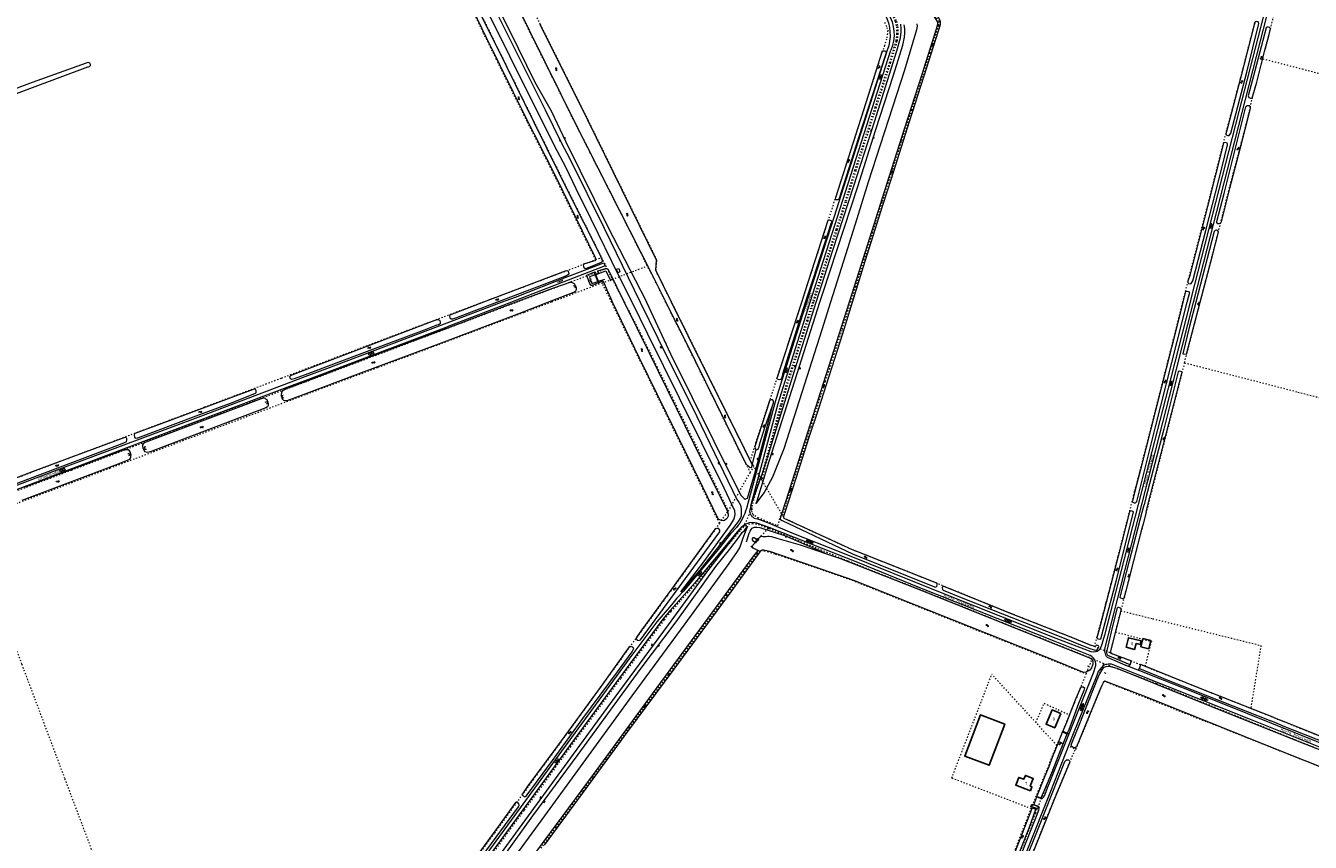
# Model space of a CAD drawing. Header units: metres. Extents: x 64961 to 73789, y 403835 to 410663.
# Tile 75 of 135: x 70774 to 71812, y 404564 to 405223. Entities that reach past the tile are written whole.
import ezdxf

# ---------------------------------------------------------------- set-up
doc = ezdxf.new("R2010")
doc.units = ezdxf.units.M
doc.linetypes.add('PERCEELGRENS', pattern=[2.5, 1, -1.5])
for name, color, linetype, lineweight in [('B-GEO-OG-GEBOUW_bijgebouw-G', 2, 'Continuous', 25), ('B-GEO-OG-GEBOUW_hoofdgebouw-G', 2, 'Continuous', 25), ('B-GEO-OG-GEBOUW_huisnr-T', 6, 'Continuous', 25), ('B-GEO-OG-GRENS_perceel-G', 253, 'PERCEELGRENS', 0), ('B-GEO-OG-KUNSTWERK-G', 253, 'Continuous', 0), ('B-GEO-OG-OVLIJNOBJ-G', 253, 'Continuous', 0), ('B-GEO-OG-SLOOT_insteek-G', 253, 'Continuous', 0), ('B-GEO-OG-STRAATNAAM-T', 7, 'Continuous', 35), ('B-GEO-OG-TALUD-S', 253, 'Continuous', 0), ('B-GEO-OG-VERH_gesl-S', 253, 'Continuous', 0), ('B-GEO-OG-VERH_kntgesl-G', 253, 'Continuous', 0), ('B-GEO-OG-VERH_kntopen-G', 253, 'Continuous', 0), ('B-GEO-OG-VERH_open-S', 253, 'Continuous', 0), ('B-GEO-OG-WATER-S', 253, 'Continuous', 0), ('T22', 7, 'Continuous', 0)]:
    doc.layers.add(name, color=color, linetype=linetype, lineweight=lineweight)
doc.styles.add('isocp', font='isocp.shx')

# ---------------------------------------------------------------- blocks, each defined once
blk = doc.blocks.new('S022')
at = {"color": 0}
for p, q in [((0, 1.2), (0.3, 1.2)), ((0.3, -2.3), (0.3, 2.3)), ((0.3, 2.1), (1.5, 2.1)), ((0.3, 0), (1.5, 0)), ((1.5, -2.3), (1.5, 2.3)), ((1.5, 1.1), (1.8, 1.1)), ((0, -1.1), (0.3, -1.1)), ((0.3, -2.1), (1.5, -2.1)), ((1.5, -1), (1.8, -1))]:
    blk.add_line(p, q, dxfattribs=at)
blk = doc.blocks.new('S05')
at = {"color": 0}
for p, q in [((0.1, 0.3), (0.4, 0.6)), ((0.1, -0.2), (0.4, 0.1)), ((0.4, 0.6), (0.7, 0.7)), ((0.4, 0.1), (0.7, 0.2)), ((0.7, 0.7), (1, 0.6)), ((0.7, 0.2), (1, 0.1)), ((1, 0.6), (1.3, 0.4)), ((1, 0.1), (1.4, -0.1)), ((1.3, 0.4), (1.7, 0.1)), ((1.7, 0.1), (2, 0)), ((2, 0), (2.3, 0.2)), ((2.3, 0.2), (2.6, 0.4)), ((1.4, -0.1), (1.7, -0.4)), ((1.7, -0.4), (2, -0.5)), ((2, -0.5), (2.3, -0.3)), ((2.3, -0.3), (2.6, -0.1))]:
    blk.add_line(p, q, dxfattribs=at)
blk = doc.blocks.new('S04')
at = {"color": 0}
for p, q in [((0, 0.5), (0.5, 0.5)), ((0, 0.3), (1, 0.3)), ((0, 0), (0.5, 0)), ((0, -0.3), (1, -0.3)), ((0, -0.5), (0.5, -0.5))]:
    blk.add_line(p, q, dxfattribs=at)
blk = doc.blocks.new('S012')
at = {"color": 0}
for p, q in [((1.2, 2), (0, 0)), ((1.2, -2), (0, 0)), ((1.4, 0), (0.2, 2)), ((1.4, 0), (0.2, -2))]:
    blk.add_line(p, q, dxfattribs=at)
blk = doc.blocks.new('S016')
at = {"color": 0, "linetype": 'Continuous'}
for points in [[(0, -0.4), (2.6, 1.1)], [(2.6, -1.2), (0, 0.4)], [(5.1, -1.2), (1.1, 1.1)], [(1.1, -1.2), (5.1, 1.1)], [(6.2, -0.4), (3.5, 1.1)], [(3.5, -1.2), (6.2, 0.4)]]:
    blk.add_lwpolyline(points, dxfattribs=at)
blk = doc.blocks.new('S026')
at = {"color": 0}
for p, q in [((0, 0), (4.4, 0)), ((0.2, 0.5), (0.2, 0)), ((1.2, 0), (1.2, -0.5)), ((2.2, 0.5), (2.2, 0)), ((3.2, 0), (3.2, -0.5)), ((4.2, 0.5), (4.2, 0))]:
    blk.add_line(p, q, dxfattribs=at)

msp = doc.modelspace()

# ---------------------------------------------------------------- linework, layer by layer
at = {"layer": 'B-GEO-OG-GEBOUW_bijgebouw-G'}
msp.add_lwpolyline([(71674.782, 404721.775), (71681.236, 404720.194), (71682.846, 404726.78), (71676.396, 404728.356), (71674.782, 404721.775)], dxfattribs=at)
at = {"layer": 'B-GEO-OG-GEBOUW_hoofdgebouw-G'}
for points in [[(71662.869, 404721.368), (71669.661, 404719.638), (71670.856, 404724.335), (71674.198, 404723.485), (71674.977, 404726.545), (71664.856, 404729.121), (71662.869, 404721.368)], [(71557.076, 404638.809), (71564.83, 404659.329), (71545.193, 404666.776), (71532.604, 404633.47), (71552.237, 404626.081), (71557.076, 404638.809)], [(71610.028, 404667.889), (71603.051, 404670.808), (71598.182, 404659.17), (71605.16, 404656.251), (71610.028, 404667.889)], [(71585.525, 404605.315), (71573.734, 404609.927), (71576.19, 404616.319), (71580.232, 404614.737), (71581.484, 404617.936), (71587.83, 404615.454), (71585.392, 404609.221), (71586.833, 404608.658), (71585.525, 404605.315)]]:
    msp.add_lwpolyline(points, dxfattribs=at)
at = {"layer": 'B-GEO-OG-GRENS_perceel-G'}
for points in [[(70504.65, 405725.688), (70523.347, 405713.321), (70538.72, 405702.888), (70629.166, 405642.901), (70667.657, 405617.056), (70729.862, 405575.443), (70816.733, 405517.827), (70855.462, 405492.101), (70899.198, 405462.223), (70984.045, 405405.197), (71051.494, 405359.551), (71081.405, 405339.753), (71084.98, 405337.263), (71087.959, 405335.248), (71091.536, 405332.163), (71093.563, 405330.026), (71096.192, 405325.274), (71108.506, 405300.556), (71146.883, 405222.241), (71188.226, 405138.44), (71214.831, 405084.623), (71239.161, 405036.11)], [(71295.916, 405000), (71283.27, 405025.42), (71283.959, 405034.092), (71228.41, 405147.06), (71189.96, 405224.31), (71131.67, 405342.38), (71125.807, 405352.823), (71125.62, 405353.182), (71124.463, 405355.097), (71123.931, 405355.916), (71122.616, 405357.726), (71121.85, 405358.763), (71121.166, 405359.545), (71119.385, 405361.515), (71118.505, 405362.36), (71117.553, 405363.244), (71116.666, 405363.999), (71115.42, 405365.022), (71114.321, 405365.865), (71113.701, 405366.275), (71112.07, 405367.4), (71104.568, 405372.346)], [(71773.171, 405196.62), (71774.657, 405202.435), (71778.312, 405216.313), (71778.753, 405218.109), (71790.845, 405266.54), (71801.605, 405308.981), (71809.722, 405340.522), (71810.571, 405343.6), (71812.723, 405351.899)], [(71429.123, 405300.502), (71457.368, 405257.046), (71471.177, 405236.636), (71474.756, 405230.252), (71476.456, 405226.601), (71477.346, 405222.506), (71477.548, 405219.912), (71477.488, 405216.827), (71477.362, 405214.595), (71476.857, 405210.975), (71471.666, 405193.783), (71459.954, 405157.436), (71443.565, 405106.407), (71435.782, 405081.108), (71428.471, 405058.704), (71421.621, 405037.675)], [(71429.961, 405301.047), (71458.228, 405257.559), (71472.029, 405237.16), (71475.65, 405230.701), (71477.41, 405226.921), (71478.338, 405222.649), (71478.549, 405219.939), (71478.488, 405216.806), (71478.358, 405214.498), (71477.836, 405210.759), (71472.611, 405193.455), (71460.906, 405157.13), (71444.524, 405106.124), (71436.734, 405080.802), (71429.422, 405058.394), (71422.572, 405037.365)], [(71440.589, 405000), (71444.569, 405012.588), (71458.154, 405055.879), (71466.076, 405081.416), (71474.375, 405107.267), (71481.858, 405130.67), (71489.78, 405155.266), (71504.482, 405201.205), (71511.526, 405223.415), (71511.859, 405226.616), (71509.781, 405230.183), (71489.328, 405261.307), (71476.723, 405280.504), (71468.575, 405293.135)], [(71234.603, 405034.386), (71198.073, 405108.938), (71179.166, 405146.144), (71174.845, 405154.881), (71165.854, 405172.963), (71154.416, 405196.24), (71143.813, 405217.903), (71125.6, 405255.738)], [(71276.403, 405029.333), (71275.874, 405030.311), (71258.713, 405064.622), (71226.262, 405128.542), (71216.416, 405148.045), (71186.057, 405209.04), (71174.175, 405233.019)], [(71467.831, 405225.92), (71469.674, 405221.972), (71470.463, 405219.34), (71469.41, 405212.497), (71467.831, 405207.233), (71465.937, 405202.184), (71465.87, 405201.972)], [(71708.591, 405000), (71709.578, 405003.984), (71714.014, 405021.241), (71728.482, 405077.209), (71741.358, 405128.385), (71744.506, 405140.126), (71744.701, 405140.774), (71755.32, 405180.994), (71765.931, 405222.473), (71766.803, 405225.908)], [(71400.977, 405000), (71403.798, 405008.65), (71429.238, 405087.184), (71453.008, 405161.2), (71465.87, 405201.972)], [(71722.655, 405000), (71732.469, 405037.679), (71736.565, 405053.592), (71740.71, 405069.764), (71746.184, 405091.859), (71754.631, 405123.701), (71761.949, 405152.339), (71765.728, 405168.68), (71768.367, 405177.824), (71773.171, 405196.62)], [(71773.171, 405196.62), (71804.984, 405188.364), (71903.554, 405162.921), (71975.11, 405144.606), (72000, 405138.239)], [(71234.603, 405034.386), (71239.161, 405036.11)], [(71239.161, 405036.11), (71243.523, 405027.413)], [(71421.621, 405037.675), (71409.501, 405000)], [(71422.572, 405037.365), (71410.551, 405000)], [(71143.107, 405000), (71210.767, 405025.368), (71234.603, 405034.386)], [(71170.386, 405000), (71193.613, 405008.757), (71241.296, 405026.573)], [(71241.296, 405026.573), (71243.523, 405027.413)], [(71243.523, 405027.413), (71247.942, 405018.57)], [(71247.942, 405018.57), (71276.403, 405029.333)], [(71291.168, 405000), (71279.905, 405022.854), (71276.403, 405029.333)], [(71239.836, 405015.505), (71198.834, 405000)], [(71239.836, 405015.505), (71247.942, 405018.57)], [(71247.415, 405000), (71239.836, 405015.505)], [(71247.942, 405018.57), (71257.571, 405000)], [(71198.834, 405000), (71176.634, 404991.605), (71058.186, 404947.027), (71000, 404925.176)], [(71000, 404935.719), (71016.807, 404942.026), (71061.382, 404958.824), (71121.038, 404981.347), (71154.621, 404994.056), (71170.386, 405000)], [(71000, 404946.027), (71060.989, 404969.211), (71143.107, 405000)], [(71334.58, 404821.598), (71313.58, 404864.608), (71266.327, 404961.312), (71247.415, 405000)], [(71257.571, 405000), (71271.629, 404972.889), (71327.118, 404860.776), (71341.579, 404831.287)], [(71354.554, 404872.067), (71327.119, 404927.805), (71307.043, 404968.56), (71292.666, 404996.961), (71291.168, 405000)], [(71359.325, 404872.544), (71295.916, 405000)], [(71363.938, 404886.556), (71374.679, 404919.179), (71374.678, 404919.198), (71382.031, 404941.679), (71387.512, 404958.705), (71400.977, 405000)], [(71409.501, 405000), (71404.774, 404985.307), (71388.125, 404932.911), (71383.625, 404916.815), (71368.174, 404858.59), (71367.956, 404857.66)], [(71410.551, 405000), (71405.73, 404985.013), (71389.082, 404932.621), (71384.599, 404916.585), (71369.145, 404858.348), (71368.69, 404856.41)], [(71385.517, 404827.761), (71388.874, 404838.962), (71398.114, 404867.262), (71408.422, 404899.516), (71420.187, 404936.215), (71433.696, 404978.2), (71440.589, 405000)], [(71637.309, 404721.875), (71646.836, 404757.625), (71656.425, 404794.83), (71668.899, 404843.652), (71669.821, 404847.523), (71674.189, 404863.969), (71686.834, 404913.663), (71703.49, 404979.4), (71708.591, 405000)], [(71709.969, 404951.124), (71712.559, 404961.197), (71719.978, 404989.72), (71722.655, 405000)], [(70309.493, 404685.686), (70369.285, 404708.077), (70415.525, 404725.795), (70500.517, 404757.645), (70596.802, 404793.925), (70647.679, 404813.082), (70710.086, 404836.55), (70819.683, 404878.215), (70918.94, 404915.453), (70980.99, 404938.801), (71000, 404946.027)], [(71709.969, 404951.124), (71690.938, 404876.862), (71681.518, 404840.145), (71677.722, 404825.313), (71676.364, 404820.081), (71673.534, 404809.727), (71664.513, 404774.246), (71658.534, 404750.838)], [(71709.969, 404951.124), (71801.594, 404927.458), (71878.685, 404907.645), (71911.648, 404899.306), (71967.071, 404884.781)], [(70309.768, 404672.834), (70313.778, 404676.5), (70348.998, 404689.776), (70389.093, 404704.937), (70406.854, 404711.686), (70447.447, 404727.038), (70485.245, 404741.255), (70521.288, 404754.874), (70549.017, 404765.395), (70568.255, 404772.729), (70599.889, 404784.743), (70652.449, 404804.618), (70703.766, 404823.893), (70733.014, 404834.899), (70794.225, 404858), (70811.353, 404864.471), (70846.694, 404877.855), (70903.519, 404899.884), (70958.923, 404920.306), (71000, 404935.719)], [(71000, 404925.176), (70927.418, 404897.918), (70842.463, 404865.879), (70767.158, 404837.35), (70728.177, 404822.561)], [(71363.938, 404886.556), (71359.325, 404872.544)], [(71354.554, 404872.067), (71359.327, 404862.37)], [(71362.278, 404867.446), (71362.046, 404867.846), (71359.325, 404872.544)], [(71341.579, 404831.287), (71359.327, 404862.37)], [(71359.327, 404862.37), (71360.616, 404864.628), (71362.278, 404867.446)], [(71360.652, 404833.316), (71360.835, 404835.019), (71367.224, 404858.907)], [(71367.224, 404858.907), (71362.278, 404867.446)], [(71367.956, 404857.66), (71367.245, 404858.871), (71367.224, 404858.907)], [(71368.69, 404856.41), (71367.956, 404857.66)], [(71384.688, 404829.172), (71384.67, 404829.203), (71368.69, 404856.41)], [(71334.58, 404821.598), (71341.579, 404831.287)], [(71354.032, 404818.461), (71360.652, 404833.316)], [(71360.652, 404833.316), (71360.453, 404831.459), (71360.853, 404829.801), (71361.538, 404828.705), (71362.943, 404827.644), (71365.473, 404826.202), (71381.593, 404819.505), (71383.83, 404826.675), (71384.688, 404829.172)], [(71385.517, 404827.761), (71384.688, 404829.172)], [(71505.203, 404774.933), (71453.044, 404795.677), (71441.818, 404800.066), (71396.114, 404821.062), (71386.839, 404825.418), (71386.374, 404826.303), (71385.517, 404827.761)], [(70849.413, 404500), (70842.575, 404518.354), (70806.016, 404615.364), (70771.309, 404707.766), (70737.203, 404798.597), (70728.177, 404822.561)], [(71354.032, 404818.461), (71351.008, 404815.454), (71315.757, 404773.149), (71302.693, 404758.444), (71295.285, 404750.161), (71289.659, 404743.402), (71254.521, 404696.187), (71214.325, 404641.252), (71176.571, 404589.458), (71111.043, 404500)], [(71334.58, 404821.598), (71304.332, 404779.72), (71271.26, 404734.279), (71232.857, 404681.575), (71205.018, 404643.18), (71182.8, 404612.702), (71152.696, 404571.279), (71136.452, 404549.169)], [(71373.916, 404817.393), (71364.561, 404820.647), (71361.278, 404821.006), (71358.811, 404820.742), (71355.948, 404819.76), (71354.032, 404818.461)], [(71366.358, 404799.182), (71360.086, 404802.229), (71368.14, 404811.184), (71373.916, 404817.393)], [(71635.47, 404711.917), (71635.525, 404712.054), (71563.204, 404740.973), (71527.201, 404755.493), (71496.462, 404767.791), (71462.583, 404781.231), (71438.968, 404790.739), (71438.103, 404791.018), (71374.319, 404817.253), (71373.916, 404817.393)], [(71190.429, 404559.05), (71195.827, 404567.109), (71202.372, 404576), (71215.869, 404594.299), (71224.166, 404605.563), (71232.152, 404616.561), (71237.988, 404624.465), (71243.347, 404631.91), (71253.707, 404645.687), (71261.672, 404656.716), (71273.369, 404672.535), (71285.245, 404688.566), (71293.433, 404699.706), (71305.309, 404715.793), (71315.635, 404729.846), (71336.914, 404758.661), (71340.367, 404763.395), (71346.381, 404771.745), (71354.137, 404782.323), (71360.041, 404790.232), (71364.8, 404796.844), (71366.358, 404799.182)], [(71366.358, 404799.182), (71367.33, 404798.71), (71367.965, 404799.588), (71373.34, 404798.73), (71379.57, 404796.7), (71387.18, 404794.31), (71439.29, 404776.45), (71600.04, 404712.31), (71630.66, 404699.832)], [(71507.852, 404773.838), (71505.203, 404774.933)], [(71637.309, 404721.875), (71616.964, 404730.005), (71569.489, 404748.725), (71519.276, 404769.114), (71507.852, 404773.838)], [(71658.534, 404750.838), (71654.165, 404733.733)], [(71658.534, 404750.838), (71684.287, 404744.454), (71771.744, 404722.8), (71763.483, 404672.118)], [(71654.165, 404733.733), (71649.877, 404716.953)], [(71654.165, 404733.733), (71683.252, 404726.099), (71680.769, 404716.509), (71678.073, 404705.988)], [(71649.877, 404716.953), (71637.309, 404721.875)], [(71649.877, 404716.953), (71666.43, 404710.606), (71678.073, 404705.988)], [(71644.636, 404708.224), (71617.691, 404641.133), (71621.991, 404639.22)], [(71630.66, 404699.832), (71631.873, 404702.898), (71635.47, 404711.917)], [(71644.636, 404708.224), (71635.47, 404711.917)], [(72000, 404565.188), (71991.056, 404568.698), (71966.72, 404578.321), (71936.337, 404590.505), (71923.871, 404595.549), (71915.462, 404599.34), (71910.135, 404602.003), (71908.174, 404603.106), (71881.548, 404613.619), (71799.847, 404646.338), (71687.274, 404691.935), (71644.636, 404708.224)], [(71678.073, 404705.988), (71763.483, 404672.118)], [(71586.22, 404591.024), (71522.04, 404615.69), (71554.4, 404699.5)], [(71590.074, 404660.528), (71554.4, 404699.5)], [(71617.28, 404666.832), (71630.66, 404699.832)], [(71621.991, 404639.22), (71622.267, 404639.101), (71624.758, 404644.882), (71628.079, 404652.985), (71640.305, 404683.022), (71645.044, 404694.14)], [(71645.044, 404694.14), (71728.241, 404661.051)], [(71590.074, 404660.528), (71596.591, 404676.117), (71617.28, 404666.832)], [(71763.483, 404672.118), (71777.547, 404666.541), (71791.017, 404661.166), (71802.844, 404656.248), (71861.449, 404632.681), (71922.047, 404609.192)], [(71608.516, 404645.216), (71617.28, 404666.832)], [(71606.924, 404642.089), (71590.074, 404660.528)], [(72000, 404550.19), (71923.184, 404581.273), (71889.91, 404594.81), (71873.14, 404603.42), (71728.241, 404661.051)], [(71608.516, 404645.216), (71612.028, 404643.653), (71611.147, 404641.545), (71589.626, 404587.493), (71554.903, 404500)], [(71586.22, 404591.024), (71606.924, 404642.089)], [(71606.924, 404642.089), (71608.238, 404645.329), (71608.516, 404645.216)], [(71565.48, 404500), (71567.045, 404503.916), (71574.265, 404521.54), (71579.033, 404534.243), (71591.322, 404564.771), (71605.364, 404599.861), (71616.313, 404626.038), (71621.991, 404639.22)], [(71550.73, 404500), (71564.218, 404534.853), (71564.254, 404534.869), (71584.269, 404586.21), (71586.22, 404591.024)]]:
    msp.add_lwpolyline(points, dxfattribs=at)
at = {"layer": 'B-GEO-OG-KUNSTWERK-G'}
for points in [[(71234.834, 405022.501), (71242.876, 405025.444), (71246.455, 405017.648), (71247.077, 405017.883)], [(71254.117, 405024.445), (71252.327, 405023.722), (71251.269, 405026.626), (71253.155, 405027.311), (71254.117, 405024.445)], [(71234.029, 405022.162), (71229.623, 405020.492), (71230.22, 405018.43)], [(71230.22, 405018.43), (71229.708, 405018.183), (71230.257, 405016.599), (71230.845, 405016.853)], [(71230.875, 405018.746), (71230.22, 405018.43)], [(71230.845, 405016.853), (71231.52, 405017.145)], [(71230.845, 405016.853), (71231.488, 405015.099), (71236.22, 405016.785)], [(71234.029, 405022.162), (71233.39, 405023.701), (71234.335, 405023.92)], [(71236.22, 405016.785), (71235.023, 405020.274), (71234.736, 405020.46), (71234.029, 405022.162)], [(71234.335, 405023.92), (71234.731, 405022.793)], [(71234.731, 405022.793), (71234.834, 405022.501)], [(71236.921, 405016.948), (71235.241, 405020.903), (71235.256, 405021.299), (71234.834, 405022.501)], [(71236.652, 405015.54), (71236.22, 405016.785)], [(71236.652, 405015.54), (71237.423, 405015.766)], [(71236.921, 405016.948), (71241.899, 405018.501)], [(71236.921, 405016.948), (71237.423, 405015.766)], [(71216.248, 405013.153), (71217.398, 405013.564), (71218.005, 405011.962), (71217.364, 405011.708)], [(70982.347, 404924.737), (70981.251, 404924.415), (70981.79, 404922.753), (70982.696, 404923.128)], [(70967.79, 404919.393), (70968.922, 404919.848), (70969.537, 404918.206), (70968.405, 404917.769)], [(70871.418, 404883.157), (70870.131, 404882.833), (70870.75, 404880.981), (70871.768, 404881.473)], [(70856.788, 404877.622), (70857.75, 404878.018), (70858.384, 404876.414), (70857.27, 404875.997)], [(71364.503, 404808.306), (71362.487, 404809.765), (71361.388, 404809.751), (71360.756, 404808.797), (71361.165, 404807.855), (71363.322, 404806.1)], [(71363.322, 404806.1), (71364.691, 404807.909)], [(71363.544, 404805.919), (71363.824, 404805.691), (71365.235, 404807.504)], [(71364.691, 404807.909), (71364.381, 404808.14), (71364.503, 404808.306)], [(71364.503, 404808.306), (71365.182, 404809.229), (71365.713, 404808.85)], [(71364.503, 404808.306), (71365.371, 404807.679), (71365.235, 404807.504)], [(71365.235, 404807.504), (71364.691, 404807.909)], [(71365.235, 404807.504), (71365.432, 404807.358), (71366.252, 404808.466), (71365.713, 404808.85)], [(71363.322, 404806.1), (71363.544, 404805.919)], [(71631.577, 404706.418), (71632.838, 404706.107)], [(71665.899, 404707.029), (71665.989, 404707.249)], [(71665.989, 404707.249), (71667.235, 404710.298)], [(71667.235, 404710.298), (71667.33, 404710.53)], [(71673.491, 404704.134), (71673.548, 404704.294)], [(71673.548, 404704.294), (71674.65, 404707.383)], [(71674.65, 404707.383), (71674.732, 404707.613)], [(71645.062, 404700.972), (71646.382, 404700.471)], [(71615.688, 404650.909), (71611.41, 404652.822), (71611.702, 404653.503), (71615.996, 404651.654), (71615.688, 404650.909)]]:
    msp.add_lwpolyline(points, dxfattribs=at)
at = {"layer": 'B-GEO-OG-OVLIJNOBJ-G'}
for points in [[(71263.894, 405000), (71253.304, 405021.272), (71230.858, 405066.96), (71218.743, 405091.507), (71210.603, 405108.47), (71201.011, 405126.885), (71165.217, 405198.672), (71107.262, 405315.554), (71099.069, 405332.307), (71096.161, 405336.041), (71090.582, 405341.41), (71045.11, 405372.392), (70978.942, 405416.49), (70927.035, 405451.461), (70868.062, 405490.26), (70791.18, 405542.662), (70703.633, 405600.745), (70609.914, 405662.992), (70607.561, 405664.998), (70550.434, 405702.06)], [(71138.7, 405265.863), (71165.559, 405211.924), (71193.802, 405155.424), (71206.688, 405128.915), (71213.751, 405115.894), (71241.359, 405059.929), (71270.603, 405000)], [(71148.41, 405252.768), (71165.225, 405218.868), (71185.432, 405177.626), (71198.682, 405154.568), (71210.422, 405129.58), (71244.573, 405060.347), (71275.197, 405000.802), (71275.569, 405000)], [(71412.605, 405000), (71425.984, 405042.078), (71442.988, 405093.881), (71459.744, 405145.717), (71477.617, 405203.089), (71480.597, 405213.484), (71481.117, 405218.364), (71481.136, 405220.677), (71480.904, 405224.48)], [(71415.677, 405000), (71418.272, 405008.163), (71446.242, 405093.342), (71460.408, 405138.679), (71475.005, 405183.376), (71482.644, 405207.451), (71483.945, 405213.929), (71484.209, 405217.591), (71484.179, 405221.009), (71483.543, 405223.956)], [(71493.742, 405224.74), (71494.12, 405222.852), (71493.659, 405219.985), (71483.917, 405187.481), (71454.675, 405096.876), (71445.389, 405067.443), (71436.294, 405038.227), (71424.165, 405000)], [(71351.553, 404825.899), (71349.195, 404822.026), (71318.736, 404783.745), (71303.439, 404766.269), (71321.779, 404790.447), (71343.089, 404819.642), (71346.041, 404824.525), (71346.741, 404826.106), (71347.184, 404828.649), (71346.865, 404831.523), (71338.328, 404849.94), (71302.299, 404922.542), (71276.674, 404974.327), (71263.894, 405000)], [(71270.603, 405000), (71284.801, 404970.903), (71316.361, 404907.677), (71348.646, 404840.767), (71350.036, 404838.568), (71351.467, 404836.181), (71351.844, 404834.689), (71352.048, 404833.518), (71352.118, 404830.867), (71352.134, 404829.523), (71351.99, 404827.419), (71351.553, 404825.899)], [(71275.569, 405000), (71294.896, 404958.338)], [(71359.885, 404835.622), (71369.608, 404862.742), (71395.23, 404945.353), (71412.605, 405000)], [(71401.114, 404927.113), (71386.404, 404881.504), (71382.826, 404872.106), (71377.305, 404858.859), (71370.603, 404846.298), (71363.779, 404837.466), (71364.869, 404839.676), (71368.462, 404851.063), (71374.772, 404872.576), (71397.35, 404942.349), (71415.677, 405000)], [(71424.165, 405000), (71417.125, 404977.812), (71401.114, 404927.113)], [(71294.896, 404958.338), (71329.858, 404887.787), (71348.004, 404851.553), (71351.729, 404844.213), (71354.545, 404841.501), (71355.347, 404841), (71357.042, 404841.778), (71362.992, 404861.734), (71372.231, 404896.255), (71377.556, 404917.233)], [(71361.029, 404868.396), (71364.185, 404881.073)], [(71117.931, 404500), (71150.394, 404544.458), (71246.568, 404676.064), (71293.234, 404739.577), (71325.087, 404783.178), (71352.943, 404818.787)], [(71122.032, 404500), (71137.239, 404520.514), (71183.891, 404585.201), (71220.407, 404634.653), (71270.4, 404703.395), (71299.435, 404742), (71331.58, 404786.476), (71342.905, 404800.456), (71349.933, 404809.631), (71352.701, 404814.058), (71354.632, 404815.616), (71357.203, 404819.15), (71353.495, 404809.447), (71350.988, 404802.278), (71348.684, 404798.614), (71342.134, 404789.123), (71306.633, 404740.232), (71263.765, 404682.086), (71226.345, 404630.635), (71191.009, 404582.295), (71130.802, 404500)], [(71356.315, 404806.508), (71358.446, 404813.465), (71359.333, 404815.256), (71360, 404816.514), (71360.955, 404817.416), (71361.893, 404818.071), (71362.855, 404818.423), (71364.767, 404818.466), (71367.197, 404818.003), (71387.805, 404811.341), (71421.833, 404796.479)]]:
    msp.add_lwpolyline(points, dxfattribs=at)
at = {"layer": 'B-GEO-OG-SLOOT_insteek-G'}
for points in [[(71373.279, 405433.671), (71381.498, 405423.167), (71427.868, 405353.225), (71465.179, 405295.986), (71493.236, 405253.29), (71509.606, 405227.983), (71510.533, 405226.232), (71510.602, 405224.828), (71510.412, 405223.439), (71509.448, 405220.6), (71497.979, 405183.976), (71483.928, 405140.666), (71469.237, 405094.948), (71447.009, 405024.457), (71439.221, 405000)], [(71441.902, 405000), (71450.894, 405028.897), (71466.352, 405078.435), (71473.337, 405099.773), (71487.835, 405146.025), (71502.033, 405189.625), (71512.842, 405224.159), (71512.881, 405226.826), (71512.464, 405228.026), (71509.633, 405232.741), (71492.037, 405258.809), (71456.89, 405312.733), (71427.137, 405358.754)], [(71122.554, 405337.581), (71180.778, 405219.645), (71219.202, 405142.448), (71279.483, 405023.711)], [(71124.267, 405259.198), (71146.105, 405213.832), (71167.807, 405169.668), (71174.879, 405155.491), (71178.98, 405147.175), (71184.511, 405136.237), (71202.631, 405100.647), (71234.131, 405036.019), (71234.583, 405034.698), (71233.841, 405033.421), (71232.765, 405033.124), (71224.633, 405030.639), (71224.546, 405029.975), (71224.789, 405028.728), (71225.12, 405027.994), (71225.79, 405027.415), (71226.491, 405027.347), (71228.697, 405028.17), (71239.176, 405032.217), (71239.961, 405033.097), (71239.951, 405033.93), (71239.637, 405034.817), (71239.346, 405035.4), (71238.798, 405036.908), (71235.693, 405043.025), (71214.831, 405084.623), (71184.822, 405145.201), (71154.882, 405206.016), (71138.664, 405238.594)], [(71283.012, 405025.929), (71283.69, 405033.96), (71228.142, 405146.927), (71189.691, 405224.178)], [(71769.907, 405225.113), (71769.369, 405226.307), (71768.291, 405226.673), (71767.152, 405226.522), (71766.331, 405224.036), (71755.32, 405180.994), (71744.701, 405140.774), (71743.274, 405136.034), (71743.586, 405135.166), (71744.836, 405134.513), (71745.952, 405134.573), (71747.448, 405136.396), (71760.223, 405185.832), (71769.907, 405225.113)], [(71779.389, 405220.698), (71779.122, 405221.342), (71778.489, 405221.705), (71777.908, 405221.974), (71776.652, 405222.107), (71775.937, 405221.491), (71766.724, 405186.753), (71761.425, 405166.661), (71762.01, 405165.279), (71763.308, 405164.866), (71764.625, 405164.86), (71768.367, 405177.824), (71774.657, 405202.435), (71778.312, 405216.313), (71779.389, 405220.698)], [(71431.169, 405083.771), (71430.63, 405083.01), (71429.769, 405082.648), (71428.655, 405082.749), (71428.081, 405083.491), (71428.382, 405084.519), (71453.008, 405161.2), (71465.937, 405202.184), (71466.357, 405203), (71466.993, 405203.02), (71467.712, 405202.867), (71468.555, 405202.595), (71469.047, 405202.063), (71468.514, 405199.818)], [(70635.777, 405124.641), (70637.653, 405124.051), (70694.39, 405145.695), (70779.704, 405177.636), (70823.413, 405193.396)], [(71468.514, 405199.818), (71446.773, 405132.779), (71431.169, 405083.771)], [(70824.253, 405189.824), (70705.737, 405145.695), (70631.236, 405117.973)], [(71763.115, 405157.154), (71763.078, 405156.358), (71762.419, 405154.18), (71754.631, 405123.701), (71746.184, 405091.859), (71739.507, 405064.909), (71738.988, 405063.727), (71737.944, 405063.238), (71736.837, 405063.364), (71736.063, 405064.291), (71736.221, 405065.286), (71741.981, 405087.695), (71759.583, 405157.82), (71760.54, 405158.834), (71762.094, 405158.742), (71763.001, 405157.883), (71763.115, 405157.154)], [(71744.817, 405126.961), (71744.763, 405127.799), (71744.463, 405128.518), (71743.149, 405128.988), (71741.673, 405128.778), (71741.358, 405128.385), (71728.482, 405077.209), (71713.896, 405020.786), (71712.768, 405016.905), (71712.639, 405016.131), (71713.319, 405015.19), (71714.457, 405014.914), (71715.314, 405014.986), (71716.814, 405017.31), (71727.209, 405057.893), (71740.3, 405109.319), (71744.817, 405126.961)], [(71400.977, 405000), (71403.798, 405008.65), (71422.359, 405066.16), (71423.414, 405066.57), (71424.863, 405065.755), (71424.857, 405064.328)], [(71404.079, 405000), (71410.037, 405018.73), (71424.857, 405064.328)], [(71737.328, 405056.53), (71737.128, 405057.481), (71735.826, 405058.077), (71734.741, 405057.99), (71733.95, 405057.182), (71719.031, 405000)], [(71722.661, 405000), (71732.469, 405037.679), (71737.328, 405056.53)], [(71213.118, 405022.962), (71212.994, 405023.832), (71212.617, 405025.21), (71211.383, 405025.441), (71209.855, 405024.987), (71144.091, 405000)], [(71236.652, 405015.54), (71231.772, 405013.474), (71230.788, 405013.481), (71229.956, 405014.872), (71227.689, 405020.715), (71227.504, 405021.868), (71233.95, 405024.408), (71234.335, 405023.92)], [(71234.731, 405022.793), (71237.048, 405023.442), (71236.402, 405025.252), (71241.626, 405027.02), (71242.399, 405027.256), (71243.174, 405027.361), (71244.432, 405026.751), (71245.365, 405024.755), (71257.557, 405000)], [(71295.859, 405000), (71283.012, 405025.929)], [(71154.725, 405000), (71209.997, 405021.106), (71213.118, 405022.962)], [(71195.852, 405000), (71216.951, 405008.238), (71218.456, 405009.108), (71218.902, 405009.833), (71219.1, 405010.631), (71218.995, 405011.482), (71218.543, 405012.859), (71218.076, 405013.895), (71217.364, 405014.833), (71216.428, 405015.446), (71215.343, 405015.907), (71213.563, 405015.961), (71199.589, 405011.133), (71170.16, 405000)], [(71248.27, 405000), (71246.938, 405002.769), (71243.766, 405009.832), (71241.328, 405015.692), (71240.71, 405016.631), (71240.139, 405016.908), (71239.252, 405016.651), (71237.423, 405015.766)], [(71279.483, 405023.711), (71291.168, 405000)], [(71714.175, 405008.006), (71712.226, 405008.596), (71710.721, 405008.6), (71708.591, 405000)], [(71712.137, 405000), (71714.175, 405008.006)], [(71000, 404926.097), (71040.692, 404941.252), (71112.298, 404968.047), (71174.601, 404991.703), (71195.852, 405000)], [(71170.16, 405000), (71111.363, 404977.757)], [(71144.091, 405000), (71116.717, 404989.599), (71116.593, 404988.897), (71116.914, 404987.405), (71117.815, 404986.488), (71118.384, 404986.457), (71119.122, 404986.504), (71121.592, 404987.348), (71154.725, 405000)], [(71257.557, 405000), (71277.711, 404959.076), (71321.012, 404870.844), (71340.593, 404831.788), (71341.501, 404828.75), (71341.51, 404827.993), (71341.463, 404827.197), (71340.78, 404825.749), (71340.144, 404825.079), (71338.645, 404823.773), (71337.457, 404823.418), (71336.072, 404823.609), (71334.091, 404824.532), (71333.303, 404825.545), (71321.106, 404850.621), (71269.999, 404954.817), (71248.27, 405000)], [(71291.168, 405000), (71292.666, 404996.961), (71307.043, 404968.56), (71355.796, 404869.543), (71358.9, 404866.513), (71360.733, 404866.895), (71361.037, 404868.357), (71361.029, 404868.396)], [(71361.029, 404868.396), (71360.835, 404869.358), (71359.322, 404872.313), (71349.791, 404891.513), (71337.02, 404917.093), (71309.34, 404972.792), (71295.859, 405000)], [(71385.668, 404942.118), (71384.5, 404938.519), (71383.792, 404937.602), (71382.66, 404937.228), (71381.461, 404937.744), (71381.22, 404938.821), (71381.362, 404939.599), (71387.512, 404958.705), (71400.977, 405000)], [(71439.221, 405000), (71422.566, 404947.693), (71403.538, 404888.113), (71388.143, 404839.656), (71383.74, 404826.403), (71383.491, 404825.056), (71383.8, 404824.586), (71385.136, 404823.769), (71442.027, 404796.831), (71508.101, 404770.117), (71509.088, 404769.959), (71510.043, 404770.823), (71510.333, 404771.868), (71510.459, 404772.399), (71510.016, 404773.019), (71453.044, 404795.677), (71441.818, 404800.066), (71396.114, 404821.062), (71386.839, 404825.418), (71386.374, 404826.303), (71386.618, 404827.991), (71396.605, 404858.62), (71407.063, 404890.978), (71414.405, 404913.318), (71434.072, 404974.836), (71441.902, 405000)], [(71385.668, 404942.118), (71404.079, 405000)], [(71708.591, 405000), (71703.49, 404979.4), (71686.834, 404913.663), (71674.189, 404863.969), (71669.821, 404847.523), (71667.883, 404839.388), (71667.852, 404838.721), (71669.25, 404838.011), (71670.374, 404838.004), (71671.372, 404839.1), (71686.445, 404899.315), (71704.077, 404968.338), (71712.137, 405000)], [(71719.031, 405000), (71713.992, 404980.687), (71708.768, 404958.403), (71711.706, 404957.918), (71722.661, 405000)], [(71000, 404945.476), (71030.841, 404957.351), (71106.253, 404986.05), (71107.487, 404986.07), (71108.388, 404985.534), (71108.978, 404984.309), (71109.091, 404983.19)], [(71109.091, 404983.19), (71108.987, 404982.542), (71108.254, 404982.094), (71105.516, 404981.119), (71095.946, 404977.451), (71048.016, 404959.337), (71000, 404941.458)], [(71111.363, 404977.757), (71049.157, 404954.532), (71000, 404935.811)], [(71000, 404941.458), (70991.02, 404938.114), (70988.919, 404937.663), (70988.286, 404938.07), (70987.854, 404938.918), (70987.645, 404940.073), (70988.41, 404940.921), (70989.447, 404941.413), (71000, 404945.476)], [(71704.82, 404943.786), (71693.189, 404897.383), (71678.83, 404841.994), (71677.533, 404836.437)], [(71680.452, 404835.99), (71708.027, 404943.559)], [(71704.82, 404943.786), (71705.803, 404944.555), (71707.627, 404944.053), (71708.027, 404943.559)], [(71000, 404935.811), (70984.58, 404929.939), (70981.457, 404928.103), (70980.945, 404926.879), (70980.608, 404925.43), (70980.567, 404924.423), (70980.772, 404923.496), (70981.207, 404922.439), (70981.712, 404921.726), (70982.502, 404920.998), (70983.553, 404920.616), (70985.414, 404920.665), (71000, 404926.097)], [(70960.505, 404928.278), (70960.049, 404929.486), (70959.094, 404929.812), (70957.881, 404929.641), (70890.279, 404904.259), (70863.223, 404894.307), (70862.297, 404894.007), (70861.919, 404892.69), (70862.097, 404891.079), (70862.622, 404890.328), (70864.805, 404890.439), (70912.038, 404908.161), (70939.715, 404918.484), (70952.529, 404923.515), (70959.774, 404926.538), (70960.374, 404926.984), (70960.505, 404928.278)], [(70970.187, 404917.95), (70970.036, 404916.713), (70969.561, 404915.566), (70968.323, 404914.596), (70916.446, 404895.128), (70875.654, 404879.541), (70872.629, 404878.714), (70870.892, 404879.217), (70869.985, 404880.152), (70869.117, 404882.152), (70868.902, 404883.706), (70868.886, 404884.712), (70870.222, 404886.652), (70927.593, 404908.165), (70964.781, 404922.269), (70966.522, 404922.658), (70967.302, 404922.538), (70968.088, 404922.095), (70968.917, 404921.367), (70969.974, 404919.409), (70970.187, 404917.95)], [(71377.556, 404917.233), (71378.093, 404918.804), (71378.137, 404919.808), (71377.918, 404920.734), (71377.173, 404921.255), (71376.15, 404921.261), (71375.642, 404921.009), (71374.969, 404920.319), (71374.679, 404919.179), (71362.954, 404883.568), (71363.296, 404881.925), (71364.185, 404881.073)], [(71364.185, 404881.073), (71364.331, 404880.933), (71365.726, 404881.424), (71366.097, 404882.034), (71366.557, 404883.195), (71367.404, 404886.709), (71371.235, 404898.761), (71377.556, 404917.233)], [(70856.058, 404888.702), (70855.888, 404889.839), (70855.344, 404890.571), (70854.734, 404890.713), (70853.596, 404890.6), (70779.478, 404862.966), (70734.554, 404845.68), (70724.545, 404842.157), (70724.141, 404841.314), (70724.432, 404839.762), (70724.997, 404838.878), (70726.068, 404838.421), (70728.678, 404839.089), (70776.001, 404857.117), (70850.757, 404885.293), (70855.419, 404887.135), (70855.849, 404887.559), (70856.058, 404888.702)], [(70859.386, 404876.696), (70859.237, 404877.681), (70858.897, 404878.72), (70858.194, 404879.943), (70857.042, 404880.703), (70855.215, 404880.902), (70853.907, 404880.748), (70850.075, 404879.337), (70773.673, 404850.755)], [(70771.469, 404840.217), (70848.527, 404869.322), (70858.528, 404873.377), (70859.173, 404874.565), (70859.346, 404875.593), (70859.386, 404876.696)], [(71668.713, 404830.767), (71667.85, 404831.292), (71666.171, 404831.561), (71665.626, 404830.831), (71656.425, 404794.83), (71646.836, 404757.625), (71640.998, 404735.716), (71639.123, 404728.953), (71639.911, 404728.237), (71641.306, 404727.851), (71642.466, 404728.053), (71654.798, 404774.754), (71668.459, 404829.469), (71668.713, 404830.767)], [(71658.137, 404761.91), (71665.645, 404791.075), (71675.783, 404830.533)], [(71679.06, 404830.471), (71676.364, 404820.081), (71675.275, 404816.565), (71662.356, 404765.762), (71661.121, 404760.963)], [(71675.783, 404830.533), (71677.533, 404836.437)], [(71679.06, 404830.471), (71680.452, 404835.99)], [(71334.746, 404815.867), (71334.395, 404816.696), (71333.839, 404817.2), (71332.341, 404817.39), (71330.758, 404816.746), (71329.697, 404815.218), (71295.841, 404768.203), (71271.643, 404735.111), (71267.323, 404729.112), (71267.125, 404728.22), (71268.028, 404727.151), (71269.529, 404726.734), (71270.732, 404727.468), (71295.174, 404760.715), (71322.744, 404798.299), (71334.703, 404814.673), (71334.746, 404815.867)], [(71365.713, 404808.85), (71368.02, 404811.044), (71369.614, 404810.779), (71370.844, 404810.775), (71372.113, 404810.81), (71373.247, 404810.956), (71374.705, 404810.974), (71376.505, 404810.92), (71380.822, 404809.4), (71399.786, 404804.063), (71421.833, 404796.479)], [(71145.469, 404500), (71150.79, 404507.176), (71193.059, 404564.709), (71232.817, 404618.518), (71280.37, 404683.86), (71325.419, 404744.872), (71362.322, 404795.276), (71365.813, 404799.39)], [(71421.833, 404796.479), (71431.372, 404793.198), (71499.317, 404766.772), (71562.232, 404741.327), (71630.605, 404713.903), (71634.125, 404712.526), (71635.426, 404711.405), (71635.955, 404709.973), (71636.043, 404708.989), (71635.926, 404707.681), (71634.9, 404704.885), (71634.287, 404703.855), (71633.559, 404702.975), (71632.81, 404702.322), (71631.981, 404701.971), (71631.096, 404701.544), (71630.418, 404701.194), (71628.886, 404701.1), (71627.803, 404701.352), (71603.253, 404711.375), (71550.332, 404732.586), (71465.824, 404766.252), (71454.672, 404770.794), (71443.123, 404775.199), (71410.395, 404786.505), (71375.233, 404798.69), (71370.372, 404799.748), (71368.971, 404799.731), (71368.367, 404799.572), (71367.767, 404799.054), (71367.038, 404798.306), (71343.813, 404766.21), (71297.702, 404703.764), (71260.27, 404653.316), (71223.723, 404603.277), (71192.947, 404561.507)], [(71365.813, 404799.39), (71363.832, 404800.369), (71361.849, 404801.482), (71360.887, 404802.72), (71361.237, 404803.538), (71361.966, 404804.324), (71363.544, 404805.919)], [(71640.771, 404721.98), (71640.5, 404722.469), (71639.738, 404722.858), (71638.618, 404723.015), (71638.324, 404722.31), (71637.436, 404722.11), (71636.716, 404722.196), (71634.586, 404722.89), (71616.964, 404730.005), (71569.489, 404748.725), (71516.508, 404770.238), (71515.461, 404770.623), (71514.431, 404769.702), (71514.603, 404768.018), (71515.102, 404767.475), (71531.106, 404761.004), (71554.018, 404751.832), (71607.542, 404730.856), (71632.664, 404720.537), (71637.149, 404719.266), (71638.42, 404719.073), (71638.968, 404719.156), (71639.381, 404719.445), (71639.755, 404719.847), (71640.609, 404721.278), (71640.771, 404721.98)], [(71658.109, 404761.538), (71658.137, 404761.91)], [(71660.038, 404760.496), (71658.528, 404760.928)], [(71665.989, 404707.249), (71648.163, 404714.7), (71647.524, 404715.722), (71647.207, 404716.9), (71647.494, 404718.674), (71651.839, 404737.444), (71655.865, 404753.084)], [(71658.832, 404752.064), (71650.146, 404718.301), (71650.039, 404717.576), (71650.618, 404716.82), (71651.882, 404716.166), (71667.235, 404710.298)], [(71658.389, 404753.026), (71656.764, 404753.536)], [(71175.341, 404603.125), (71175.047, 404602.364), (71176.219, 404601.053), (71177.434, 404600.726), (71178.51, 404601.005), (71199.671, 404630.027), (71224.125, 404663.785), (71252.112, 404701.412), (71263.901, 404717.689), (71264.552, 404718.682), (71265.271, 404720.281), (71264.479, 404721.579), (71262.674, 404722.03), (71261.617, 404721.771), (71239.089, 404690.024), (71201.532, 404638.931), (71179.751, 404609.56), (71175.341, 404603.125)], [(71869.672, 404604.894), (71778.401, 404641.314), (71680.165, 404680.675), (71645.551, 404694.042), (71644.513, 404693.099), (71642.383, 404688.924), (71627.715, 404652.887), (71622.806, 404640.913), (71621.671, 404640.158), (71620.356, 404640.202), (71618.899, 404641.121), (71618.505, 404642.355), (71618.612, 404643.08), (71619.582, 404645.166), (71625.048, 404658.556), (71640.52, 404697.992), (71642.576, 404701.918), (71643.966, 404703.875), (71645.191, 404705.183), (71646.651, 404705.845), (71648.46, 404705.997), (71650.309, 404705.806), (71655.41, 404704.409), (71743.184, 404669.078), (71807.24, 404643.433)], [(71673.548, 404704.294), (71697.994, 404694.17), (71779.585, 404661.862)], [(71782.089, 404664.745), (71722.667, 404688.112), (71674.65, 404707.383)], [(71611.816, 404653.454), (71614.887, 404660.952), (71619.021, 404671.321), (71622.549, 404680.254), (71626.626, 404689.54)], [(71626.626, 404689.54), (71628.203, 404689.495), (71629.207, 404688.716), (71628.596, 404686.563), (71624.422, 404675.881), (71620.087, 404664.181), (71616.461, 404654.742), (71615.327, 404651.942)], [(71788.097, 404658.404), (71779.585, 404661.862)], [(71782.089, 404664.745), (71789.472, 404661.809)], [(71788.097, 404658.404), (71824.837, 404643.896), (71885.125, 404619.737), (71904.94, 404611.84), (71911.042, 404609.349), (71912.168, 404609.169), (71913.439, 404609.677), (71913.827, 404610.862), (71913.682, 404612.042), (71913.085, 404612.665), (71861.449, 404632.681), (71802.844, 404656.248), (71789.472, 404661.809)], [(71615.028, 404651.204), (71608.502, 404635.087), (71602.792, 404620.128), (71597.526, 404607.463), (71593.995, 404599.451), (71590.692, 404600.817), (71592.536, 404605.391), (71596.174, 404614.225), (71599.521, 404622.566), (71600.59, 404625.115), (71601.488, 404627.64), (71604.225, 404634.831), (71605.211, 404637.328), (71611.534, 404652.766)], [(71807.24, 404643.433), (71871.403, 404618.456)], [(71578.123, 404531.983), (71577.545, 404531.256), (71577.015, 404531.212), (71576.201, 404531.221), (71575.554, 404531.459), (71575.038, 404531.907), (71574.897, 404532.568), (71576.786, 404537.61), (71580.321, 404545.985), (71593.025, 404577.347), (71613.283, 404629.253), (71614.594, 404630.443), (71615.596, 404630.531), (71616.412, 404630.427), (71617.102, 404629.773), (71617.337, 404629.113), (71617.343, 404628.602), (71617.123, 404627.974), (71605.364, 404599.861), (71591.322, 404564.771), (71578.123, 404531.983)], [(71103.812, 404500), (71142.927, 404552.757), (71172.231, 404592.615), (71172.826, 404593.512), (71172.58, 404595.043), (71171.43, 404596.184), (71170.558, 404596.269), (71169.823, 404595.957), (71156.003, 404576.89), (71130.708, 404542.155), (71109.841, 404513.951), (71099.562, 404500)], [(71587.056, 404591.77), (71551.137, 404500)], [(71554.257, 404500), (71554.419, 404500.43), (71571.277, 404542.182), (71584.707, 404576.224), (71589.819, 404590.667)], [(71587.056, 404591.77), (71589.819, 404590.667)]]:
    msp.add_lwpolyline(points, dxfattribs=at)
for points in [[(70823.413, 405193.396, -1.43230759), (70824.253, 405189.824)], [(71658.528, 404760.928, -0.25151349), (71658.109, 404761.538)], [(71661.121, 404760.963, -0.36873929), (71660.038, 404760.496)], [(71656.764, 404753.536, 0.40488886), (71655.865, 404753.084)], [(71658.832, 404752.064, 0.32108966), (71658.389, 404753.026)]]:
    msp.add_lwpolyline(points, format="xyb", dxfattribs=at)
at = {"layer": 'B-GEO-OG-VERH_kntgesl-G'}
for points in [[(71717.367, 405000), (71717.882, 405002.023), (71735.958, 405073.166), (71779.792, 405243.655), (71802.067, 405330.005), (71824.701, 405420.05), (71835.97, 405465.065), (71838.03, 405472.615), (71840.422, 405479.314), (71842.255, 405484.388), (71843.642, 405487.478), (71844.867, 405489.852), (71847.024, 405493.518), (71879.815, 405538.401), (71938.358, 405618.121), (71979.342, 405673.515), (72000, 405701.149)], [(71831.778, 405460.324), (71808.366, 405366.326), (71789.034, 405290.936), (71753.802, 405154.045), (71734.951, 405080.618), (71715.111, 405002.691), (71714.431, 405000)], [(71470.032, 405203.485), (71426.778, 405068.469), (71404.911, 405000)], [(71407.77, 405000), (71429.767, 405068.938), (71472.885, 405203.592)], [(71404.911, 405000), (71383.456, 404932.824), (71379.543, 404919.43), (71356.277, 404833.406)], [(71359.885, 404835.622), (71381.948, 404918.098), (71385.812, 404931.187), (71407.77, 405000)], [(71714.431, 405000), (71698.982, 404938.893), (71674.762, 404844.868), (71645.386, 404731.245), (71642.603, 404721.959), (71641.089, 404719.143), (71639.595, 404718.004), (71637.999, 404717.569), (71636.571, 404717.498), (71634.511, 404717.744), (71606.339, 404728.569), (71516.923, 404764.07), (71432.774, 404797.873)], [(71662.07, 404707.048), (71647.684, 404713.057), (71647.046, 404713.965), (71646.559, 404714.988), (71645.766, 404718.124), (71645.679, 404719.17), (71645.984, 404721.078), (71656.174, 404761.052), (71703.579, 404945.835), (71717.367, 405000)], [(71359.885, 404835.622), (71358.692, 404831.162)], [(71352.943, 404818.787), (71350.271, 404816.131), (71314.994, 404773.795), (71301.898, 404759.055), (71294.518, 404750.803), (71288.881, 404744.031), (71253.683, 404696.735), (71213.447, 404641.746), (71175.858, 404590.178), (71109.803, 404500)], [(71348.279, 404818.179), (71343.507, 404812.986)], [(71599.912, 404609.093), (71620.268, 404660.337), (71636.398, 404700.599), (71638.434, 404706.582), (71638.474, 404708.221), (71638.231, 404709.723), (71637.608, 404711.012), (71636.583, 404712.583), (71635.123, 404713.788), (71633.76, 404714.822), (71628.309, 404716.958), (71605.611, 404726.117), (71494.808, 404770.013), (71447.46, 404789.227), (71374.674, 404818.188), (71364.785, 404821.628), (71361.391, 404822.023), (71358.592, 404821.724), (71355.499, 404820.663), (71353.395, 404819.237), (71352.943, 404818.787)], [(71374.878, 404821.212), (71364.823, 404825.019)], [(71432.774, 404797.873), (71393.327, 404813.548), (71374.878, 404821.212)], [(71343.507, 404812.986), (71333.324, 404800.359), (71305.365, 404766.69), (71300.17, 404760.965), (71295.897, 404755.744), (71283.889, 404741.887), (71262.16, 404712.915), (71212.07, 404644.38), (71168.557, 404584.787), (71127.112, 404527.966), (71106.586, 404500)], [(72000, 404568.242), (71977.429, 404577.269), (71865.422, 404622.206), (71761.907, 404663.685), (71673.889, 404698.633), (71650.996, 404707.623), (71648.346, 404707.825), (71646.369, 404707.424), (71644.434, 404706.604), (71643.002, 404705.028), (71640.349, 404701.705), (71639.161, 404698.664), (71620.127, 404651.573), (71610.634, 404627.589), (71601.912, 404604.97), (71564.24, 404510.358), (71560.159, 404500)], [(71662.07, 404707.048), (71663.866, 404706.476), (71664.706, 404706.274), (71665.468, 404706.301), (71665.899, 404707.029)], [(71673.967, 404702.253), (71673.353, 404702.704), (71673.133, 404703.73), (71673.491, 404704.134)], [(72000, 404571.841), (71922.918, 404602.82), (71853.93, 404630.282), (71742.974, 404674.81), (71673.967, 404702.253)], [(71591.592, 404593.058), (71588.305, 404594.238), (71590.807, 404600.556), (71594.903, 404598.939), (71596.256, 404600.247), (71596.861, 404601.31), (71599.912, 404609.093)], [(71592.137, 404592.742), (71591.55, 404590.782), (71585.982, 404592.764), (71586.666, 404594.598), (71592.096, 404592.776)], [(71590.012, 404583.749), (71592.42, 404589.78), (71592.708, 404590.856)], [(71556.694, 404500), (71567.829, 404528.26), (71590.012, 404583.749)]]:
    msp.add_lwpolyline(points, dxfattribs=at)
for points in [[(71468.128, 405232.489, -0.21217761), (71470.032, 405203.485)], [(71470.523, 405233.556, -0.2441838), (71472.885, 405203.592)], [(71356.277, 404833.406, -0.10539633), (71348.279, 404818.179)], [(71358.692, 404831.162, 0.33098572), (71364.823, 404825.019)], [(71592.7, 404591.889, 0.23494269), (71591.592, 404593.058)], [(71592.708, 404590.856, 0.14520692), (71592.7, 404591.889)]]:
    msp.add_lwpolyline(points, format="xyb", dxfattribs=at)
at = {"layer": 'B-GEO-OG-VERH_kntopen-G'}
for points in [[(71158.617, 405000), (71169.728, 405004.185), (71212.078, 405020.72), (71241.167, 405031.861), (71242.181, 405029.476), (71170.746, 405001.577), (71166.62, 405000)], [(71114.576, 404983.411), (71158.617, 405000)], [(71166.62, 405000), (71114.629, 404980.126)], [(71000, 404939.971), (71017.359, 404946.535), (71114.576, 404983.411)], [(71000, 404936.876), (71114.629, 404980.126)], [(70725.401, 404833.047), (70740.418, 404838.918), (70871.977, 404888.541), (70989.791, 404933.024), (71000, 404936.876)], [(70727.378, 404837.264), (70803.962, 404866.305), (70915.686, 404908.087), (71000, 404939.971)]]:
    msp.add_lwpolyline(points, dxfattribs=at)
at = {"layer": 'T22'}
msp.add_lwpolyline([(71673.967, 404702.253), (71662.07, 404707.048)], dxfattribs=at)

# ---------------------------------------------------------------- block references
at = {"layer": 'B-GEO-OG-TALUD-S'}
for p, rotation in [((71457.382, 405138.47), 162.3644433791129), ((71206.014, 405130.771), 206.4729358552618), ((71209.291, 405132.401), 25.58682755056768), ((71458.449, 405133.12), 341.3166570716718), ((71287.505, 404963.644), 203.1397398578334), ((71290.782, 404967.103), 26.49856300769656), ((71395.923, 404948.136), 162.9908024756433), ((71399.046, 404946.835), 342.6455542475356), ((71334.216, 404869.947), 206.5843964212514), ((71339.594, 404869.369), 25.38264180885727), ((71365.803, 404873.345), 168.856103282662), ((71377.007, 404877.571), 342.8109463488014), ((71388.387, 404810.957), 249.5237880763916), ((71335.409, 404805.011), 137.3226583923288), ((71280.252, 404723.07), 144.5474570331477), ((71285.052, 404722.965), 322.3665904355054), ((71190.466, 404599.707), 142.819176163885), ((71192.686, 404596.847), 325.2643409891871)]:
    msp.add_blockref('S04', p, dxfattribs=dict(at, rotation=rotation))
at = {"layer": 'B-GEO-OG-VERH_gesl-S'}
for name, p, rotation in [('S012', (71465.105, 405181.685), 162.181111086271), ('S012', (71732.01, 405061.449), 163.3227060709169), ('S012', (71389.102, 404944.942), 161.9999254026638), ('S012', (71699.636, 404934.41), 164.9910863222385), ('S016', (71404.604, 404807.753), 339.6987500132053), ('S012', (71665.256, 404799.714), 164.9910863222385), ('S012', (71319.247, 404780.141), 139.013466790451), ('S016', (71564.717, 404744.025), 337.0496369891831), ('S016', (71628.23, 404676.102), 249.3903070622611), ('S016', (71723.128, 404680.897), 338.7198336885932), ('S012', (71203.65, 404629.153), 141.4565372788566)]:
    msp.add_blockref(name, p, dxfattribs=dict(at, rotation=rotation))
at = {"layer": 'B-GEO-OG-VERH_open-S'}
for name, p, rotation in [('S026', (71204.046, 405016.18), 21.33352562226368), ('S022', (71053.591, 404957.699), 110.3748999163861), ('S022', (70804.36, 404863.637), 110.6633029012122)]:
    msp.add_blockref(name, p, dxfattribs=dict(at, rotation=rotation))
at = {"layer": 'B-GEO-OG-WATER-S'}
for p, rotation in [((71507.075, 405209.386), 250.060952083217), ((71462.993, 405188.464), 69.51770311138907), ((71771.83, 405195.942), 76.40843956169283), ((71201.857, 405189.299), 296.6675021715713), ((71756.059, 405176.543), 77.1170205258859), ((71173.261, 405163.478), 115.5914241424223), ((71753.098, 405122.677), 74.6292745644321), ((71438.723, 405112.789), 74.4482751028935), ((71473.411, 405103.708), 72.54344186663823), ((71220.775, 405067.671), 116.4113748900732), ((71259.346, 405071.86), 297.051682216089), ((71725.236, 405058.171), 73.68480675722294), ((71419.702, 405053.729), 254.3930695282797), ((71153.915, 405001.621), 19.75789996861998), ((71165.363, 404992.954), 18.77911787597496), ((71721.682, 405000.252), 251.2751319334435), ((71300.939, 404984.677), 115.8991489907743), ((71397.79, 404985.645), 251.9454475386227), ((71050.582, 404962.74), 19.21431186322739), ((71271.06, 404962.575), 296.4368729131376), ((71053.947, 404950.772), 22.28037103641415), ((71418.491, 404930.789), 73.32270606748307), ((71694.464, 404937.267), 255.7552575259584), ((70914.177, 404910.988), 17.63771555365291), ((70915.479, 404898.569), 24.89920052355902), ((71339.705, 404906.54), 114.3870667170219), ((71370.691, 404901.406), 251.8731874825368), ((71693.48, 404891.175), 258.81367070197), ((70798.588, 404867.453), 25.97571466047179), ((70799.021, 404854.716), 19.3414519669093), ((71391.837, 404847.389), 73.50377577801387), ((71328.044, 404846.88), 296.9236253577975), ((71391.809, 404799.781), 343.0867822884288), ((71451.259, 404794.538), 339.028289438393), ((71655.585, 404785.544), 256.936662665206), ((71664.971, 404780.438), 263.3939658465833), ((71299.006, 404769.548), 230.032950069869), ((71552.034, 404754.554), 333.7680600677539), ((71549.53, 404739.355), 338.5922600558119), ((71656.238, 404712.952), 342.6698913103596), ((71694.594, 404681.734), 156.7412406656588), ((71273.58, 404672.32), 52.84362584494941), ((71737.886, 404680.664), 336.4854433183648), ((71631.921, 404670.322), 251.6375315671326), ((71214.251, 404653.496), 232.7979898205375), ((71609.219, 404642.373), 66.9217785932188), ((71596.85, 404582.09), 66.7938854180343), ((71578.986, 404567.026), 71.45633066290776)]:
    msp.add_blockref('S05', p, dxfattribs=dict(at, rotation=rotation))

# ---------------------------------------------------------------- texts
at = {"layer": 'B-GEO-OG-GEBOUW_huisnr-T', "style": 'isocp'}
for s, p in [('8', (71666.675, 404723.052)), ('9', (71603.408, 404662.08)), ('7', (71581.125, 404610.026))]:
    msp.add_text(s, height=2.5, dxfattribs=at).set_placement(p)
at = {"layer": 'B-GEO-OG-STRAATNAAM-T', "style": 'isocp'}
for s, rotation, p in [('Slaakweg', 73.015267, (71404.856, 404991.959)), ('Lange Kruisweg', 75.755258, (71678.792, 404850.433)), ('Groeneweg', 20.737148, (70784.512, 404856.175)), ('Korte Kruisweg', 339.390307, (71515.126, 404762.091)), ('Korte Kruisweg', 338.464635, (71787.193, 404654.02))]:
    msp.add_text(s, height=2.5, rotation=rotation, dxfattribs=at).set_placement(p)

doc.saveas('drawing.dxf')
